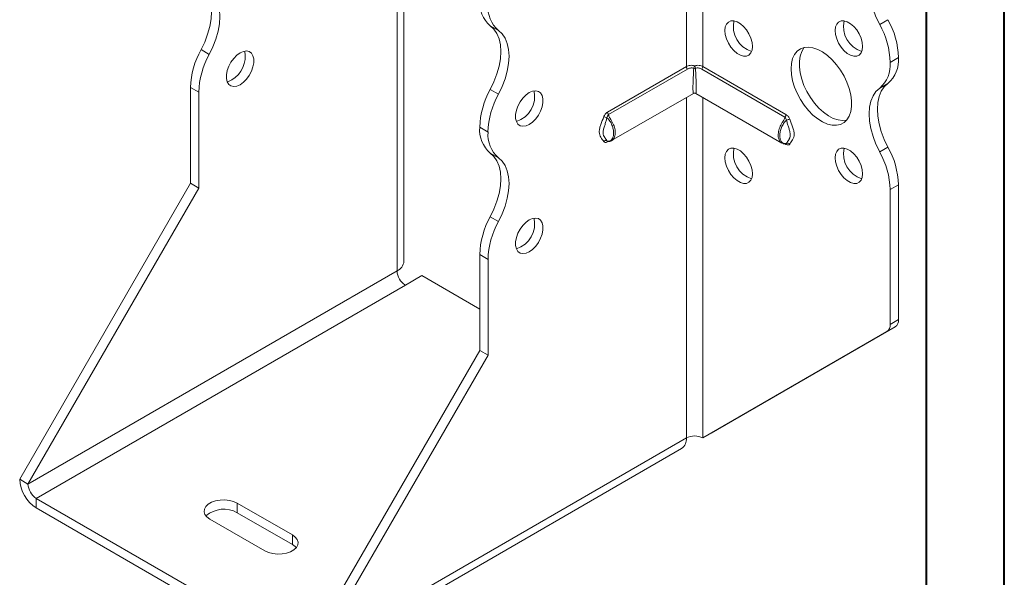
# Model space of a CAD drawing. Header units: millimetres. Extents: x 0 to 210, y 0 to 297.
# Tile 3 of 9: x 147 to 210, y 51 to 87. Entities that reach past the tile are written whole.
import ezdxf

# ---------------------------------------------------------------- set-up
doc = ezdxf.new("R2010")
doc.units = ezdxf.units.MM

msp = doc.modelspace()

# ---------------------------------------------------------------- linework, layer by layer
at = {"color": 7, "linetype": 'Continuous', "lineweight": 40}
for p, q in [((210.079, 0.215), (210.079, 297.215)), ((205.079, 5.215), (205.079, 292.215))]:
    msp.add_line(p, q, dxfattribs=at)
at = {"color": 7, "linetype": 'Continuous', "lineweight": 15}
for p, q in [((171.553, 71.526), (171.553, 93.267)), ((171.113, 70.914), (171.113, 92.654)), ((189.675, 90.202), (189.675, 84.014)), ((190.735, 84.014), (190.735, 90.202)), ((177.622, 86.331), (177.092, 86.638)), ((202.081, 86.719), (202.611, 87.025)), ((158.53, 85.104), (159.06, 84.798)), ((203.287, 84.594), (202.756, 84.288)), ((202.756, 84.287), (203.287, 84.593)), ((202.756, 84.288), (202.756, 84.287)), ((203.287, 84.594), (203.287, 84.593)), ((184.613, 81.092), (189.675, 84.014)), ((189.743, 83.861), (184.681, 80.939)), ((196.001, 80.781), (190.668, 83.861)), ((190.735, 84.014), (196.069, 80.935)), ((202.612, 82.943), (202.081, 82.636)), ((158.385, 82.368), (157.855, 82.674)), ((157.855, 76.529), (157.855, 82.674)), ((158.385, 76.223), (158.385, 82.368)), ((177.092, 82.554), (177.622, 82.248)), ((184.882, 79.27), (190.13, 82.299)), ((190.28, 82.299), (195.8, 79.113)), ((189.675, 82.037), (189.675, 60.199)), ((190.735, 60.199), (190.735, 82.037)), ((176.947, 79.817), (176.417, 80.123)), ((176.417, 80.123), (176.947, 79.817)), ((176.417, 80.123), (176.417, 80.123)), ((176.947, 79.817), (176.947, 79.817)), ((184.594, 79.234), (184.574, 79.256)), ((184.661, 79.215), (184.613, 79.188)), ((196.069, 79.03), (196.021, 79.058)), ((177.622, 78.166), (177.092, 78.472)), ((202.081, 78.553), (202.612, 78.859)), ((146.895, 57.545), (157.855, 76.529)), ((158.385, 76.223), (157.855, 76.529)), ((147.425, 57.239), (158.385, 76.223)), ((203.287, 76.429), (202.756, 76.123)), ((202.756, 76.123), (202.756, 67.479)), ((203.287, 76.429), (203.287, 67.785)), ((177.092, 74.389), (177.622, 74.083)), ((176.947, 71.652), (176.417, 71.959)), ((176.417, 65.814), (176.417, 71.959)), ((176.947, 65.507), (176.947, 71.652)), ((171.113, 70.914), (147.425, 57.239)), ((171.644, 69.995), (172.704, 70.608)), ((176.417, 68.465), (172.704, 70.608)), ((147.956, 56.321), (171.644, 69.995)), ((202.756, 67.479), (203.287, 67.785)), ((190.735, 60.199), (202.549, 67.021)), ((191.266, 60.505), (203.08, 67.327)), ((203.08, 67.327), (202.549, 67.021)), ((165.456, 46.83), (176.417, 65.814)), ((176.417, 65.814), (176.947, 65.507)), ((165.987, 46.524), (176.947, 65.507)), ((165.987, 46.524), (189.675, 60.199)), ((189.675, 60.199), (189.675, 60.198)), ((190.735, 60.199), (191.266, 60.505)), ((165.676, 45.837), (189.364, 59.512)), ((147.425, 57.239), (146.895, 57.545)), ((147.956, 56.321), (164.926, 46.524)), ((147.956, 56.321), (147.956, 55.708)), ((147.956, 55.708), (164.926, 45.911)), ((164.396, 53.973), (160.86, 56.014)), ((160.86, 55.402), (160.86, 56.014)), ((159.092, 54.994), (162.628, 52.953)), ((164.396, 53.361), (160.86, 55.402)), ((164.396, 53.361), (164.396, 53.973))]:
    msp.add_line(p, q, dxfattribs=at)
at = {"color": 7, "linetype": 'Continuous', "lineweight": 15, "flags": 128}
for points in [[(202.081, 86.719), (201.845, 87.209), (201.656, 87.707), (201.518, 88.204), (201.434, 88.689), (201.406, 89.15), (201.434, 89.579), (201.518, 89.967), (201.656, 90.304), (201.845, 90.584), (202.081, 90.802)], [(158.53, 89.187), (158.766, 88.97), (158.955, 88.69), (159.093, 88.352), (159.177, 87.965), (159.206, 87.536), (159.177, 87.074), (159.093, 86.59), (158.955, 86.093), (158.766, 85.594), (158.53, 85.104)], [(159.06, 84.798), (159.297, 85.288), (159.486, 85.787), (159.624, 86.283), (159.708, 86.768), (159.736, 87.23), (159.708, 87.659), (159.624, 88.046), (159.486, 88.384), (159.297, 88.664), (159.06, 88.881)], [(177.092, 82.554), (177.328, 83.044), (177.517, 83.543), (177.655, 84.04), (177.739, 84.524), (177.767, 84.986), (177.739, 85.415), (177.655, 85.802), (177.517, 86.14), (177.328, 86.42), (177.092, 86.638)], [(192.15, 86.328), (192.175, 86.558), (192.251, 86.744), (192.372, 86.877), (192.531, 86.948), (192.72, 86.953), (192.927, 86.893), (193.14, 86.77), (193.347, 86.591), (193.536, 86.368), (193.695, 86.113), (193.816, 85.84), (193.892, 85.567), (193.917, 85.308), (193.892, 85.078), (193.816, 84.892), (193.695, 84.759), (193.536, 84.688), (193.347, 84.683), (193.14, 84.743), (192.927, 84.866), (192.72, 85.044), (192.531, 85.268), (192.372, 85.523), (192.251, 85.795), (192.175, 86.069), (192.15, 86.328)], [(199.221, 86.329), (199.246, 86.558), (199.322, 86.745), (199.443, 86.877), (199.603, 86.948), (199.791, 86.954), (199.998, 86.893), (200.211, 86.77), (200.418, 86.592), (200.607, 86.369), (200.766, 86.113), (200.887, 85.841), (200.963, 85.567), (200.989, 85.308), (200.963, 85.079), (200.887, 84.892), (200.766, 84.76), (200.607, 84.689), (200.418, 84.683), (200.211, 84.744), (199.998, 84.867), (199.791, 85.045), (199.603, 85.268), (199.443, 85.524), (199.322, 85.796), (199.246, 86.07), (199.221, 86.329)], [(177.622, 82.248), (177.858, 82.738), (178.047, 83.237), (178.185, 83.734), (178.269, 84.218), (178.297, 84.68), (178.269, 85.109), (178.185, 85.496), (178.047, 85.834), (177.858, 86.114), (177.622, 86.331)], [(161.037, 84.898), (160.825, 84.746), (160.626, 84.544), (160.451, 84.303), (160.31, 84.037), (160.211, 83.762), (160.16, 83.494), (160.16, 83.248), (160.211, 83.039), (160.31, 82.878), (160.451, 82.775), (160.626, 82.737), (160.825, 82.764), (161.037, 82.857), (161.249, 83.009), (161.448, 83.211), (161.623, 83.452), (161.764, 83.718), (161.863, 83.993), (161.914, 84.261), (161.914, 84.507), (161.863, 84.717), (161.764, 84.877), (161.623, 84.98), (161.448, 85.018), (161.249, 84.991), (161.037, 84.898)], [(196.392, 83.879), (196.418, 84.225), (196.492, 84.532), (196.615, 84.794), (196.782, 85.003), (196.99, 85.153), (197.232, 85.242), (197.503, 85.266), (197.796, 85.225), (198.103, 85.121), (198.415, 84.955), (198.726, 84.732), (199.026, 84.458), (199.309, 84.14), (199.567, 83.786), (199.792, 83.405), (199.98, 83.008), (200.126, 82.604), (200.225, 82.204), (200.275, 81.818), (200.275, 81.457), (200.225, 81.129), (200.126, 80.843), (199.98, 80.607), (199.792, 80.427), (199.567, 80.307), (199.309, 80.25), (199.026, 80.259), (198.726, 80.332), (198.415, 80.467), (198.103, 80.662), (197.796, 80.912), (197.503, 81.209), (197.232, 81.546), (196.99, 81.914), (196.782, 82.305), (196.615, 82.707), (196.492, 83.11), (196.418, 83.504), (196.392, 83.879)], [(197.253, 85.246), (197.224, 85.211), (197.078, 84.975), (196.979, 84.69), (196.929, 84.362), (196.929, 84.001), (196.979, 83.615), (197.078, 83.215), (197.224, 82.811), (197.412, 82.414), (197.637, 82.033), (197.895, 81.679), (198.178, 81.361), (198.478, 81.087), (198.789, 80.864), (199.102, 80.698), (199.408, 80.593), (199.701, 80.553), (199.951, 80.572)], [(160.507, 83.163), (160.295, 83.071), (160.206, 83.05)], [(202.612, 82.943), (202.375, 82.725), (202.186, 82.445), (202.048, 82.107), (201.964, 81.72), (201.936, 81.291), (201.964, 80.829), (202.048, 80.345), (202.186, 79.848), (202.375, 79.349), (202.612, 78.859)], [(179.599, 82.348), (179.387, 82.196), (179.188, 81.994), (179.012, 81.753), (178.871, 81.487), (178.772, 81.212), (178.721, 80.944), (178.721, 80.698), (178.772, 80.489), (178.871, 80.328), (179.012, 80.225), (179.188, 80.187), (179.387, 80.214), (179.599, 80.307), (179.81, 80.459), (180.009, 80.661), (180.185, 80.902), (180.326, 81.168), (180.425, 81.443), (180.476, 81.711), (180.476, 81.957), (180.425, 82.167), (180.326, 82.327), (180.185, 82.43), (180.009, 82.468), (179.81, 82.441), (179.599, 82.348)], [(202.081, 78.553), (201.845, 79.043), (201.656, 79.542), (201.518, 80.039), (201.434, 80.523), (201.406, 80.985), (201.434, 81.414), (201.518, 81.801), (201.656, 82.139), (201.845, 82.419), (202.081, 82.636)], [(177.092, 74.389), (177.328, 74.879), (177.517, 75.377), (177.655, 75.874), (177.739, 76.359), (177.767, 76.82), (177.739, 77.249), (177.655, 77.637), (177.517, 77.974), (177.328, 78.255), (177.092, 78.472)], [(192.15, 78.163), (192.175, 78.392), (192.251, 78.579), (192.372, 78.711), (192.531, 78.782), (192.72, 78.788), (192.927, 78.727), (193.14, 78.604), (193.347, 78.426), (193.536, 78.203), (193.695, 77.947), (193.816, 77.675), (193.892, 77.401), (193.917, 77.142), (193.892, 76.913), (193.816, 76.726), (193.695, 76.594), (193.536, 76.523), (193.347, 76.517), (193.14, 76.578), (192.927, 76.701), (192.72, 76.879), (192.531, 77.102), (192.372, 77.358), (192.251, 77.63), (192.175, 77.904), (192.15, 78.163)], [(199.221, 78.163), (199.246, 78.393), (199.322, 78.579), (199.443, 78.712), (199.603, 78.783), (199.791, 78.788), (199.998, 78.728), (200.211, 78.605), (200.418, 78.426), (200.607, 78.203), (200.766, 77.948), (200.887, 77.676), (200.963, 77.402), (200.989, 77.143), (200.963, 76.913), (200.887, 76.727), (200.766, 76.594), (200.607, 76.523), (200.418, 76.518), (200.211, 76.578), (199.998, 76.701), (199.791, 76.88), (199.603, 77.103), (199.443, 77.358), (199.322, 77.631), (199.246, 77.904), (199.221, 78.163)], [(177.622, 74.083), (177.858, 74.573), (178.047, 75.071), (178.185, 75.568), (178.269, 76.053), (178.297, 76.514), (178.269, 76.943), (178.185, 77.331), (178.047, 77.668), (177.858, 77.949), (177.622, 78.166)], [(179.599, 74.183), (179.387, 74.031), (179.188, 73.829), (179.012, 73.588), (178.871, 73.322), (178.772, 73.047), (178.721, 72.779), (178.721, 72.533), (178.772, 72.323), (178.871, 72.162), (179.012, 72.06), (179.188, 72.021), (179.387, 72.049), (179.599, 72.142), (179.81, 72.293), (180.009, 72.496), (180.185, 72.737), (180.326, 73.002), (180.425, 73.277), (180.476, 73.546), (180.476, 73.792), (180.425, 74.001), (180.326, 74.162), (180.185, 74.265), (180.009, 74.303), (179.81, 74.275), (179.599, 74.183)], [(160.86, 56.014), (160.623, 56.122), (160.348, 56.193), (160.052, 56.224), (159.751, 56.214), (159.463, 56.162), (159.205, 56.072), (158.992, 55.949), (158.836, 55.8), (158.747, 55.634), (158.729, 55.461), (158.783, 55.29), (158.907, 55.131), (159.092, 54.994)], [(162.628, 52.953), (162.865, 52.846), (163.14, 52.774), (163.436, 52.743), (163.737, 52.753), (164.025, 52.805), (164.283, 52.895), (164.496, 53.018), (164.652, 53.167), (164.741, 53.333), (164.76, 53.507), (164.705, 53.678), (164.582, 53.836), (164.396, 53.973)], [(164.644, 53.157), (164.582, 53.224), (164.396, 53.361)]]:
    msp.add_lwpolyline(points, dxfattribs=at)
at = {"color": 7, "linetype": 'Continuous', "lineweight": 15}
for centre, radius, start, end in [((178.368, 88.123), 1.959, 175.16254, 229.32327), ((178.899, 87.817), 1.959, 175.16254, 229.32327), ((194.348, 86.577), 1.658, 166.94965, 253.04497), ((201.419, 86.577), 1.658, 166.94965, 253.04497), ((197.447, 84.122), 5.312, 1.78232, 29.26309), ((197.978, 84.429), 5.312, 1.78232, 29.26309), ((163.161, 82.509), 5.308, 150.73258, 178.21727), ((163.691, 82.203), 5.308, 150.73258, 178.21727), ((159.61, 84.677), 1.76, 300.64393, 10.92493), ((190.76, 83.8), 0.618, 153.92698, 169.77405), ((189.65, 83.8), 0.618, 10.22595, 26.07302), ((200.805, 84.122), 1.959, 310.67673, 4.83746), ((201.335, 84.428), 1.959, 310.67673, 4.83746), ((189.909, 84.026), 0.234, 182.87561, 224.84923), ((190.205, 84.177), 0.272, 258.72993, 281.27007), ((190.502, 84.026), 0.234, 315.15077, 357.12438), ((181.726, 79.958), 5.312, 150.73691, 178.21768), ((182.256, 79.652), 5.312, 150.73691, 178.21768), ((178.284, 82.087), 1.658, 286.95489, 13.05048), ((190.205, 82.17), 0.15, 65.2086, 115.73349), ((184.847, 81.104), 0.234, 182.87561, 224.84923), ((195.835, 80.947), 0.234, 315.15077, 357.12439), ((184.328, 80.305), 0.489, 59.86062, 84.98332), ((196.354, 80.148), 0.489, 95.01668, 120.13938), ((178.368, 79.958), 1.959, 175.16254, 229.32327), ((178.899, 79.651), 1.959, 175.16254, 229.32327), ((184.503, 79.105), 0.167, 64.57096, 141.96884), ((184.714, 79.19), 0.101, 156.37589, 181.47714), ((195.965, 79.033), 0.104, 358.74823, 20.11555), ((196.18, 78.948), 0.167, 38.03116, 115.42904), ((194.348, 78.411), 1.658, 166.94965, 253.04497), ((201.419, 78.412), 1.658, 166.94965, 253.04497), ((197.45, 75.958), 5.308, 1.78273, 29.26742), ((197.981, 76.264), 5.308, 1.78273, 29.26742), ((181.722, 71.793), 5.308, 150.73258, 178.21727), ((182.253, 71.487), 5.308, 150.73258, 178.21727), ((178.284, 73.921), 1.658, 286.95489, 13.05048), ((170.802, 71.601), 0.754, 294.37466, 354.3052), ((172.265, 70.966), 1.153, 182.60548, 237.39452), ((202.786, 67.735), 0.503, 305.69804, 5.62038), ((202.256, 67.429), 0.503, 305.69804, 5.62038), ((188.94, 60.118), 0.739, 305.01333, 6.29885), ((190.205, 59.175), 1.153, 62.60967, 117.39033), ((149.198, 57.65), 2.305, 182.60548, 237.39452), ((148.577, 57.292), 1.153, 182.60548, 237.39452), ((159.997, 53.868), 1.76, 60.64849, 130.91202)]:
    msp.add_arc(centre, radius, start, end, dxfattribs=at)
for major_axis, start_param, end_param in [((0.078, 1.314), 1.3458, 3.177797), ((-0.078, 1.314), 3.105389, 4.937386)]:
    msp.add_ellipse((190.205, 83.613), major_axis=major_axis, ratio=0.054973, start_param=start_param, end_param=end_param, dxfattribs=at)
for points, knots in [([(189.675, 84.014), (189.71, 84.035), (189.749, 84.051), (189.831, 84.078), (189.876, 84.088), (190.012, 84.104), (190.11, 84.098), (190.205, 84.072)], [0, 0, 0, 0, 0.25, 0.25, 0.5, 0.5, 1, 1, 1, 1]), ([(190.205, 84.072), (190.301, 84.098), (190.398, 84.104), (190.535, 84.088), (190.579, 84.078), (190.662, 84.051), (190.7, 84.035), (190.735, 84.014)], [0, 0, 0, 0, 0.5, 0.5, 0.75, 0.75, 1, 1, 1, 1]), ([(190.152, 83.91), (190.079, 83.93), (190.003, 83.934), (189.863, 83.915), (189.798, 83.893), (189.743, 83.861)], [0, 0, 0, 0, 0.5, 0.5, 1, 1, 1, 1]), ([(190.668, 83.861), (190.612, 83.893), (190.547, 83.915), (190.407, 83.934), (190.332, 83.93), (190.258, 83.91)], [0, 0, 0, 0, 0.5, 0.5, 1, 1, 1, 1]), ([(190.205, 82.305), (190.163, 82.295), (190.121, 82.284), (190.08, 82.27), (190.079, 82.27)], [0, 0, 0, 0, 0.982695, 1, 1, 1, 1]), ([(190.331, 82.27), (190.33, 82.27), (190.289, 82.284), (190.247, 82.295), (190.205, 82.305)], [0, 0, 0, 0, 0.017305, 1, 1, 1, 1]), ([(184.613, 81.092), (184.564, 81.064), (184.515, 81.021), (184.43, 80.918), (184.394, 80.856), (184.371, 80.792)], [0, 0, 0, 0, 0.5, 0.5, 1, 1, 1, 1]), ([(184.574, 80.728), (184.582, 80.77), (184.602, 80.81), (184.641, 80.881), (184.66, 80.913), (184.681, 80.939)], [0, 0, 0, 0, 0.5, 0.5, 1, 1, 1, 1]), ([(184.681, 80.939), (184.687, 80.904), (184.697, 80.843), (184.745, 80.762), (184.838, 80.615), (184.976, 80.377), (185.096, 80.038), (185.13, 79.712), (185.064, 79.461), (184.97, 79.315), (184.904, 79.29), (184.892, 79.285)], [0, 0, 0, 0, 0.058292, 0.104531, 0.134898, 0.305134, 0.474953, 0.644689, 0.820476, 0.969276, 1, 1, 1, 1]), ([(196.311, 80.635), (196.289, 80.699), (196.253, 80.761), (196.168, 80.864), (196.119, 80.906), (196.069, 80.935)], [0, 0, 0, 0, 0.5, 0.5, 1, 1, 1, 1]), ([(184.371, 79.208), (184.314, 79.304), (184.246, 79.387), (184.16, 79.53), (184.134, 79.58), (184.095, 79.696), (184.083, 79.762), (184.083, 79.907), (184.095, 79.986), (184.134, 80.146), (184.16, 80.227), (184.246, 80.469), (184.314, 80.63), (184.371, 80.792)], [0, 0, 0, 0, 0.25, 0.25, 0.375, 0.375, 0.5, 0.5, 0.625, 0.625, 0.75, 0.75, 1, 1, 1, 1]), ([(184.574, 80.728), (184.559, 80.646), (184.536, 80.565), (184.488, 80.405), (184.462, 80.325), (184.412, 80.167), (184.387, 80.088), (184.35, 79.932), (184.338, 79.855), (184.338, 79.716), (184.35, 79.657), (184.387, 79.557), (184.411, 79.515), (184.462, 79.436), (184.488, 79.4), (184.536, 79.329), (184.559, 79.293), (184.574, 79.256)], [0, 0, 0, 0, 0.125, 0.125, 0.25, 0.25, 0.375, 0.375, 0.5, 0.5, 0.625, 0.625, 0.75, 0.75, 0.875, 0.875, 1, 1, 1, 1]), ([(184.574, 79.256), (184.609, 79.234), (184.645, 79.23), (184.709, 79.232), (184.738, 79.239), (184.82, 79.272), (184.865, 79.309), (184.937, 79.404), (184.965, 79.463), (185.001, 79.596), (185.009, 79.671), (185.009, 79.831), (185.001, 79.914), (184.964, 80.09), (184.937, 80.179), (184.865, 80.356), (184.82, 80.444), (184.738, 80.567), (184.709, 80.606), (184.645, 80.677), (184.609, 80.709), (184.574, 80.728)], [0, 0, 0, 0, 0.0625, 0.0625, 0.125, 0.125, 0.25, 0.25, 0.375, 0.375, 0.5, 0.5, 0.625, 0.625, 0.75, 0.75, 0.875, 0.875, 0.9375, 0.9375, 1, 1, 1, 1]), ([(195.796, 79.128), (195.781, 79.134), (195.717, 79.157), (195.652, 79.257), (195.586, 79.411), (195.555, 79.625), (195.6, 79.932), (195.731, 80.273), (195.882, 80.516), (195.985, 80.682), (195.995, 80.746), (196.001, 80.781)], [0, 0, 0, 0, 0.041852, 0.170051, 0.243995, 0.384491, 0.553493, 0.722531, 0.891747, 0.940505, 1, 1, 1, 1]), ([(196.109, 80.571), (196.074, 80.552), (196.038, 80.52), (195.974, 80.449), (195.944, 80.41), (195.863, 80.287), (195.817, 80.199), (195.746, 80.022), (195.718, 79.933), (195.682, 79.758), (195.673, 79.674), (195.673, 79.514), (195.682, 79.44), (195.718, 79.305), (195.746, 79.246), (195.818, 79.151), (195.863, 79.114), (195.944, 79.082), (195.974, 79.075), (196.038, 79.072), (196.073, 79.077), (196.109, 79.099)], [0, 0, 0, 0, 0.0625, 0.0625, 0.125, 0.125, 0.25, 0.25, 0.375, 0.375, 0.5, 0.5, 0.625, 0.625, 0.75, 0.75, 0.875, 0.875, 0.9375, 0.9375, 1, 1, 1, 1]), ([(196.001, 80.781), (196.023, 80.756), (196.041, 80.724), (196.08, 80.653), (196.1, 80.613), (196.109, 80.571)], [0, 0, 0, 0, 0.5, 0.5, 1, 1, 1, 1]), ([(196.109, 79.099), (196.124, 79.136), (196.146, 79.171), (196.195, 79.243), (196.221, 79.279), (196.271, 79.358), (196.295, 79.4), (196.332, 79.499), (196.345, 79.559), (196.345, 79.698), (196.332, 79.775), (196.295, 79.931), (196.271, 80.01), (196.221, 80.168), (196.195, 80.248), (196.146, 80.408), (196.124, 80.489), (196.109, 80.571)], [0, 0, 0, 0, 0.125, 0.125, 0.25, 0.25, 0.375, 0.375, 0.5, 0.5, 0.625, 0.625, 0.75, 0.75, 0.875, 0.875, 1, 1, 1, 1]), ([(196.311, 80.635), (196.369, 80.473), (196.437, 80.312), (196.523, 80.069), (196.549, 79.989), (196.588, 79.828), (196.599, 79.75), (196.599, 79.605), (196.588, 79.539), (196.549, 79.423), (196.523, 79.373), (196.437, 79.23), (196.369, 79.147), (196.311, 79.051)], [0, 0, 0, 0, 0.25, 0.25, 0.375, 0.375, 0.5, 0.5, 0.625, 0.625, 0.75, 0.75, 1, 1, 1, 1]), ([(184.371, 79.208), (184.394, 79.17), (184.43, 79.15), (184.515, 79.145), (184.564, 79.159), (184.613, 79.188)], [0, 0, 0, 0, 0.5, 0.5, 1, 1, 1, 1]), ([(184.588, 79.236), (184.588, 79.236), (184.585, 79.236), (184.59, 79.234), (184.595, 79.232)], [0, 0, 0, 0, 0.21586, 1, 1, 1, 1]), ([(184.595, 79.236), (184.6, 79.233), (184.62, 79.219), (184.656, 79.215), (184.706, 79.212), (184.78, 79.224), (184.852, 79.245), (184.89, 79.277), (184.897, 79.283)], [0, 0, 0, 0, 0.045644, 0.174156, 0.275399, 0.509737, 0.919099, 1, 1, 1, 1]), ([(195.793, 79.124), (195.821, 79.106), (195.872, 79.073), (195.953, 79.057), (196.017, 79.055), (196.073, 79.065), (196.095, 79.083), (196.102, 79.088)], [0, 0, 0, 0, 0.3153643, 0.5886114, 0.7932218, 0.9333352, 1, 1, 1, 1]), ([(196.069, 79.03), (196.118, 79.002), (196.167, 78.988), (196.253, 78.993), (196.289, 79.013), (196.311, 79.051)], [0, 0, 0, 0, 0.5, 0.5, 1, 1, 1, 1]), ([(196.109, 79.099), (196.103, 79.088), (196.098, 79.078), (196.089, 79.077), (196.088, 79.077)], [0, 0, 0, 0, 0.991763, 1, 1, 1, 1]), ([(196.089, 79.076), (196.089, 79.076), (196.092, 79.079), (196.092, 79.079), (196.093, 79.078)], [0, 0, 0, 0, 0.060124, 1, 1, 1, 1]), ([(196.179, 79.22), (196.191, 79.238), (196.213, 79.272), (196.293, 79.381), (196.316, 79.461), (196.321, 79.48)], [0, 0, 0, 0, 0.480681, 0.87703, 1, 1, 1, 1])]:
    msp.add_open_spline(points, degree=3, knots=knots, dxfattribs=at)

doc.saveas('drawing.dxf')
